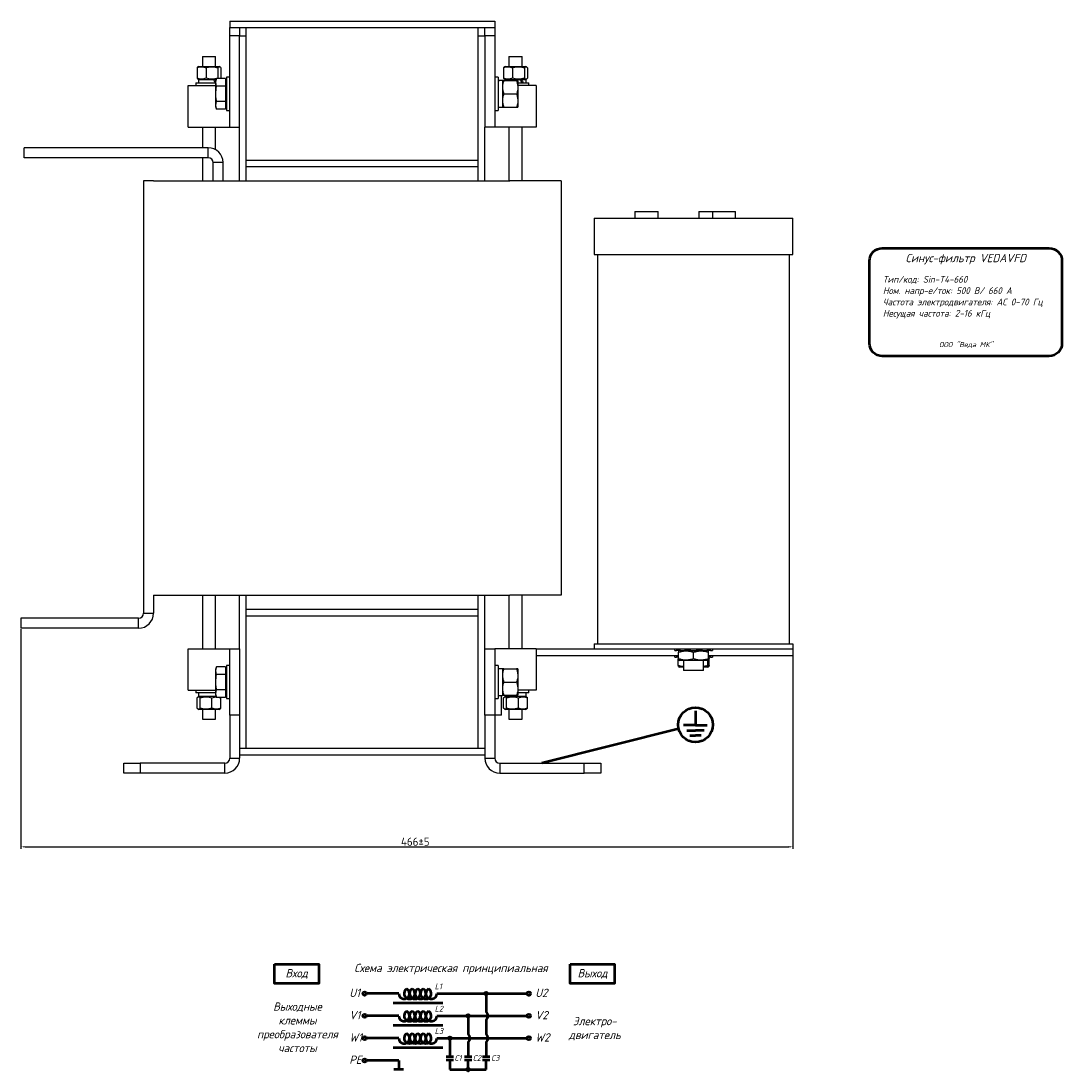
# Model space of a CAD drawing. Header units: millimetres. Extents: x -578 to 673, y -234 to 876.
# Tile 3 of 3: x 44 to 673, y 220 to 854. Entities that reach past the tile are written whole.
import ezdxf

# ---------------------------------------------------------------- set-up
doc = ezdxf.new("R2010")
doc.units = ezdxf.units.MM
doc.layers.get('0').update_dxf_attribs({"lineweight": 50})
doc.styles.add('GOST-2.304_Type-B', font='GOST Common.ttf')
doc.styles.add('GOST-2.304_Type-B_italic', font='GOST Common Italic.ttf')
doc.dimstyles.new('ISO-25', dxfattribs={"dimtxt": 5, "dimasz": 2.5, "dimexe": 1.25, "dimexo": 0.625, "dimtad": 1, "dimtoh": 1, "dimdec": 0, "dimtxsty": 'GOST-2.304_Type-B', "dimcen": 2.5, "dimadec": 0, "dimazin": 0, "dimtfac": 1, "dimtdec": 0, "dimtmove": 0, "dimatfit": 3, "dimfxl": 1, "dimarcsym": 0})

# ---------------------------------------------------------------- blocks, each defined once
blk = doc.blocks.new('Схема')
for points in [[(126.85, -17.74, 1), (128.61, -17.74, 1)], [(115.97, -31.21, 1), (117.72, -31.21, 1)], [(105.05, -44.68, 1), (106.8, -44.68, 1)], [(115.97, -63.61, 1), (117.72, -63.61, 1)]]:
    blk.add_hatch(color=0).paths.add_polyline_path(points)
for p, q in [((74.98, -17.74), (55.53, -17.74)), ((97.97, -17.74), (128.61, -17.74)), ((127.73, -17.74), (152.48, -17.74)), ((127.73, -17.74), (127.73, -28.73)), ((71.66, -23.35), (101.59, -23.35)), ((74.98, -31.21), (55.53, -31.21)), ((97.97, -31.21), (130.42, -31.21)), ((116.85, -31.21), (116.85, -42.2)), ((130.42, -31.21), (152.48, -31.21)), ((71.66, -36.81), (101.59, -36.81)), ((127.73, -33.69), (127.73, -42.2)), ((74.98, -44.68), (55.53, -44.68)), ((71.66, -50.28), (101.59, -50.28)), ((97.97, -44.68), (136.56, -44.68)), ((105.93, -44.68), (105.93, -55.73)), ((116.85, -47.16), (116.85, -55.73)), ((127.73, -47.16), (127.73, -55.73)), ((136.56, -44.68), (152.48, -44.68)), ((103.73, -55.73), (108.12, -55.73)), ((114.65, -55.73), (119.04, -55.73)), ((125.53, -55.73), (129.93, -55.73)), ((74.98, -58.14), (55.53, -58.14)), ((74.98, -58.14), (74.98, -63.61)), ((103.73, -57.8), (108.12, -57.8)), ((105.93, -57.8), (105.93, -63.61)), ((114.65, -57.8), (119.04, -57.8)), ((116.85, -63.61), (116.85, -57.8)), ((125.53, -57.8), (129.93, -57.8)), ((127.73, -63.61), (127.73, -57.8)), ((77.95, -63.61), (72.01, -63.61)), ((105.93, -63.61), (120.07, -63.61)), ((116.85, -63.61), (127.73, -63.61))]:
    blk.add_line(p, q)
for points in [[(0, 0), (26.76, 0), (26.76, -11.69), (0, -11.69)], [(178.58, 0), (205.34, 0), (205.34, -11.69), (178.58, -11.69)]]:
    blk.add_lwpolyline(points, close=True)
for centre in [(54.46, -17.74), (153.56, -17.74), (54.46, -31.21), (153.56, -31.21), (54.46, -44.68), (153.56, -44.68), (54.46, -58.14)]:
    blk.add_circle(centre, 1.08)
at = {"color": 0}
for centre in [(127.73, -17.74), (116.85, -31.21), (105.93, -44.68), (116.85, -63.61)]:
    blk.add_circle(centre, 0.876, dxfattribs=at)
for centre, radius, start, end in [((78.26, -17.74), 3.28, 180, 60), ((81.54, -17.74), 3.28, 120, 60), ((84.83, -17.74), 3.28, 120, 60), ((88.11, -17.74), 3.28, 120, 60), ((91.4, -17.74), 3.28, 120, 60), ((94.68, -17.74), 3.28, 120, 0), ((78.26, -31.21), 3.28, 180, 60), ((81.54, -31.21), 3.28, 120, 60), ((84.83, -31.21), 3.28, 120, 60), ((88.11, -31.21), 3.28, 120, 60), ((91.4, -31.21), 3.28, 120, 60), ((94.68, -31.21), 3.28, 120, 0), ((125.73, -31.21), 3.19, 308.94144, 51.05856), ((78.26, -44.68), 3.28, 180, 60), ((81.54, -44.68), 3.28, 120, 60), ((84.83, -44.68), 3.28, 120, 60), ((88.11, -44.68), 3.28, 120, 60), ((91.4, -44.68), 3.28, 120, 60), ((94.68, -44.68), 3.28, 120, 0), ((114.84, -44.68), 3.19, 308.94144, 51.05856), ((125.73, -44.68), 3.19, 308.94144, 51.05856)]:
    blk.add_arc(centre, radius, start, end)
at = {"style": 'GOST-2.304_Type-B_italic'}
for s, insert, char_height, width, attachment_point in [('Схема электрическая принципиальная', (106.53, -2.96), 5, 143.4834, 5), ('Вход', (13.38, -5.84), 5, 26.7633, 5), ('Выход', (191.96, -5.84), 5, 26.7633, 5), ('L1', (96.71, -11.66), 3.5, 76.8291, 1), ('U1', (45.18, -14.79), 5, 144.0546, 1), ('U2', (157.44, -14.79), 5, 144.0546, 1), ('Выходные\\Pклеммы\\Pпреобразователя\\Pчастоты', (13.88, -38.1), 5, 26.7633, 5), ('L2', (96.71, -25.13), 3.5, 76.8291, 1), ('V1', (45.18, -28.26), 5, 144.0546, 1), ('V2', (157.44, -28.26), 5, 144.0546, 1), ('Электро-\\Pдвигатель', (193.3, -38.93), 5, 17.1809, 5), ('W1', (45.18, -41.72), 5, 144.0546, 1), ('L3', (96.71, -38.59), 3.5, 76.8291, 1), ('W2', (157.44, -41.72), 5, 144.0546, 1), ('PE', (45.18, -55.19), 5, 144.0546, 1), ('C1', (108.57, -54.89), 3.5, 76.8291, 1), ('C2', (119.64, -54.89), 3.5, 76.8291, 1), ('C3', (130.7, -54.89), 3.5, 76.8291, 1)]:
    blk.add_mtext(s, dxfattribs=dict(at, insert=insert, char_height=char_height, width=width, attachment_point=attachment_point))
blk = doc.blocks.new('Шильдик')
blk.add_lwpolyline([(7.68, 7.68), (108.51, 7.68, -0.414214), (116.19, 0), (116.19, -49.84, -0.414214), (108.51, -57.52), (7.68, -57.52, -0.414214), (0, -49.84), (0, 0, -0.414214)], format="xyb", close=True)
at = {"style": 'GOST-2.304_Type-B_italic'}
for s, insert, char_height, width, attachment_point in [('Синус-фильтр VEDAVFD', (58.1, 0.99), 5, 100.8313, 5), ('Тип/код: Sin-T4-660\\PНом. напр-е/ток: 500 В/ 660 А\\PЧастота электродвигателя: АС 0-70 Гц\\PНесущая частота: 2-16 кГц', (8.05, -9.11), 4.096, 109.2167, 1), ('ООО "Веда МК"', (58.21, -50.78), 3.072, 115.9587, 5)]:
    blk.add_mtext(s, dxfattribs=dict(at, insert=insert, char_height=char_height, width=width, attachment_point=attachment_point))
blk = doc.blocks.new('*D63')
at = {"color": 0, "linetype": 'Continuous', "lineweight": -2, "transparency": 16777216}
for p, q in [((44.47, 486.48), (44.47, 353.86)), ((510.47, 470.98), (510.47, 353.86)), ((46.97, 355.11), (507.97, 355.11))]:
    blk.add_line(p, q, dxfattribs=at)
at = {"color": 0, "linetype": 'Continuous', "transparency": 16777216}
for points in [[(46.97, 355.53), (46.97, 354.69), (44.47, 355.11)], [(507.97, 355.53), (507.97, 354.69), (510.47, 355.11)]]:
    blk.add_solid(points, dxfattribs=at)
at = {"layer": 'Defpoints', "color": 0, "linetype": 'Continuous', "transparency": 16777216}
for p in [(44.47, 487.1), (510.47, 471.6), (510.47, 355.11)]:
    blk.add_point(p, dxfattribs=at)
at = {"color": 0, "linetype": 'Continuous', "lineweight": 18, "transparency": 16777216, "insert": (282.47, 360.73), "char_height": 5, "attachment_point": 2, "style": 'GOST-2.304_Type-B'}
blk.add_mtext('466±5', dxfattribs=at)

msp = doc.modelspace()

# ---------------------------------------------------------------- linework, layer by layer
at = {"color": 7, "linetype": 'Continuous', "lineweight": 25}
for p, q in [((170.47, 853.6), (170.47, 849.6)), ((170.47, 853.6), (330.47, 853.6)), ((170.47, 849.6), (176.47, 849.6)), ((170.47, 844.6), (170.47, 849.6)), ((176.47, 849.6), (180.47, 849.6)), ((176.47, 849.6), (176.47, 844.6)), ((180.47, 769.6), (180.47, 849.6)), ((180.47, 849.6), (320.47, 849.6)), ((320.47, 849.6), (324.47, 849.6)), ((320.47, 769.6), (320.47, 849.6)), ((324.47, 844.6), (324.47, 849.6)), ((324.47, 849.6), (330.47, 849.6)), ((330.47, 853.6), (330.47, 849.6)), ((330.47, 849.6), (330.47, 844.6)), ((176.47, 844.6), (170.47, 844.6)), ((170.47, 789.6), (170.47, 844.6)), ((176.47, 789.6), (176.47, 844.6)), ((176.47, 844.6), (180.47, 844.6)), ((180.47, 757.1), (180.47, 844.6)), ((320.47, 757.1), (320.47, 844.6)), ((320.47, 844.6), (324.47, 844.6)), ((324.47, 844.6), (324.47, 789.6)), ((330.47, 844.6), (324.47, 844.6)), ((330.47, 844.6), (330.47, 789.6)), ((153.97, 832.1), (153.97, 826.2)), ((153.97, 832.1), (161.97, 832.1)), ((161.97, 826.2), (161.97, 832.1)), ((338.97, 832.1), (338.97, 826.2)), ((338.97, 832.1), (346.97, 832.1)), ((346.97, 826.2), (346.97, 832.1)), ((150.76, 825.41), (150.76, 819.1)), ((151.85, 826.2), (151.28, 825.87)), ((151.85, 826.2), (156.51, 826.2)), ((156.18, 825.41), (156.18, 819.1)), ((156.51, 826.2), (164.1, 826.2)), ((163.39, 825.41), (163.39, 819.1)), ((164.66, 825.87), (164.1, 826.2)), ((165.18, 825.41), (165.18, 819.1)), ((335.76, 825.41), (335.76, 819.1)), ((336.85, 826.2), (336.28, 825.87)), ((336.85, 826.2), (341.51, 826.2)), ((341.18, 825.41), (341.18, 819.1)), ((341.51, 826.2), (349.1, 826.2)), ((348.39, 825.41), (348.39, 819.1)), ((349.66, 825.87), (349.1, 826.2)), ((350.18, 825.41), (350.18, 819.1)), ((151.28, 818.63), (151.85, 818.3)), ((151.53, 818.3), (151.53, 816.2)), ((151.53, 818.3), (160.78, 818.3)), ((160.78, 818.3), (161.64, 818.3)), ((161.82, 818.3), (161.64, 818.3)), ((161.82, 818.3), (162.33, 818.3)), ((162.52, 818.84), (162.07, 817.6)), ((162.07, 816.53), (162.52, 818.84)), ((162.07, 816.53), (162.07, 817.6)), ((167.87, 818.84), (162.52, 818.84)), ((165.18, 819.1), (164.86, 818.84)), ((167.87, 818.84), (167.87, 814.22)), ((170.47, 819.6), (168.47, 819.6)), ((168.47, 819.6), (168.47, 799.6)), ((332.47, 819.6), (330.47, 819.6)), ((332.47, 819.6), (332.47, 799.6)), ((335.07, 817.65), (335.07, 801.55)), ((335.29, 817.6), (335.07, 817.23)), ((336, 817.6), (343.64, 817.6)), ((336.28, 818.63), (336.85, 818.3)), ((336.53, 818.3), (336.53, 817.6)), ((336.53, 818.3), (345.78, 818.3)), ((344.57, 817.23), (344.35, 817.6)), ((345.78, 818.3), (346.64, 818.3)), ((346.82, 818.3), (346.64, 818.3)), ((346.82, 818.3), (349.41, 818.3)), ((349.1, 818.3), (349.66, 818.63)), ((349.41, 816.2), (349.41, 818.3)), ((145.47, 789.6), (145.47, 814.6)), ((145.47, 814.6), (162.07, 814.6)), ((149.97, 816.2), (149.97, 814.6)), ((149.97, 816.2), (162.07, 816.2)), ((162.52, 814.22), (162.07, 816.53)), ((162.07, 809.6), (162.07, 816.53)), ((167.87, 814.22), (162.52, 814.22)), ((168.47, 816.84), (167.87, 817.44)), ((167.87, 814.22), (167.87, 804.98)), ((344.57, 809.6), (344.57, 817.23)), ((344.57, 816.2), (350.97, 816.2)), ((355.47, 814.6), (344.57, 814.6)), ((350.97, 814.6), (350.97, 816.2)), ((355.47, 814.6), (355.47, 789.6)), ((162.07, 802.67), (162.07, 809.6)), ((162.07, 802.67), (162.52, 804.98)), ((167.87, 804.98), (162.52, 804.98)), ((167.87, 804.98), (167.87, 800.36)), ((336, 809.6), (343.64, 809.6)), ((344.57, 801.98), (344.57, 809.6)), ((162.52, 800.36), (162.07, 802.67)), ((162.07, 801.6), (162.07, 802.67)), ((162.07, 801.6), (162.52, 800.36)), ((167.87, 800.36), (162.52, 800.36)), ((167.87, 801.77), (168.47, 802.37)), ((168.47, 799.6), (170.47, 799.6)), ((330.47, 799.6), (332.47, 799.6)), ((332.47, 801.55), (335.07, 801.55)), ((335.07, 801.98), (335.29, 801.6)), ((336, 801.6), (343.64, 801.6)), ((344.35, 801.6), (344.57, 801.98)), ((145.47, 789.6), (170.47, 789.6)), ((153.97, 789.6), (153.97, 777.1)), ((161.97, 775.9), (161.97, 789.6)), ((170.47, 789.6), (176.47, 789.6)), ((176.47, 757.1), (176.47, 789.6)), ((330.47, 789.6), (324.47, 789.6)), ((324.47, 757.1), (324.47, 789.6)), ((355.47, 789.6), (330.47, 789.6)), ((338.97, 789.6), (338.97, 757.1)), ((346.97, 757.1), (346.97, 789.6)), ((46.47, 771.1), (46.47, 777.1)), ((157.47, 777.1), (46.47, 777.1)), ((157.47, 771.1), (157.47, 777.1)), ((157.47, 771.1), (46.47, 771.1)), ((153.97, 771.1), (153.97, 757.1)), ((166.47, 768.1), (160.47, 768.1)), ((160.47, 757.1), (160.47, 768.1)), ((166.47, 757.1), (166.47, 768.1)), ((180.47, 769.6), (320.47, 769.6)), ((180.47, 757.1), (180.47, 765.71)), ((180.47, 765.71), (320.47, 765.71)), ((320.47, 757.1), (320.47, 765.71)), ((124.47, 757.1), (118.47, 757.1)), ((118.47, 757.1), (118.47, 496.1)), ((124.47, 757.1), (155.47, 757.1)), ((155.47, 757.1), (339.47, 757.1)), ((370.47, 757.1), (339.47, 757.1)), ((370.47, 757.1), (370.47, 507.1)), ((415, 738.6), (415, 734.6)), ((415, 738.6), (428.55, 738.6)), ((428.55, 738.6), (429, 738.6)), ((429, 734.6), (429, 738.6)), ((453.59, 738.6), (453.59, 734.6)), ((453.59, 738.6), (461.83, 738.6)), ((461.83, 738.6), (461.83, 734.6)), ((461.83, 738.6), (475.38, 738.6)), ((475.38, 738.6), (475.83, 738.6)), ((475.83, 734.6), (475.83, 738.6)), ((390.47, 734.6), (390.47, 712.6)), ((390.47, 734.6), (506.67, 734.6)), ((506.67, 734.6), (510.47, 734.6)), ((510.47, 712.6), (510.47, 734.6)), ((390.47, 712.6), (506.67, 712.6)), ((392.47, 712.6), (392.47, 477.6)), ((506.67, 712.6), (510.47, 712.6)), ((508.47, 477.6), (508.47, 712.6)), ((124.47, 507.1), (124.47, 496.1)), ((124.47, 507.1), (155.47, 507.1)), ((153.97, 507.1), (153.97, 474.6)), ((155.47, 507.1), (339.47, 507.1)), ((161.97, 474.6), (161.97, 507.1)), ((176.47, 474.6), (176.47, 507.1)), ((180.47, 414.6), (180.47, 507.1)), ((180.47, 498.49), (180.47, 507.1)), ((320.47, 414.6), (320.47, 507.1)), ((320.47, 498.49), (320.47, 507.1)), ((324.47, 474.6), (324.47, 507.1)), ((338.97, 507.1), (338.97, 474.6)), ((370.47, 507.1), (339.47, 507.1)), ((346.97, 474.6), (346.97, 507.1)), ((118.47, 496.1), (124.47, 496.1)), ((180.47, 498.49), (320.47, 498.49)), ((180.47, 414.6), (180.47, 494.6)), ((180.47, 494.6), (320.47, 494.6)), ((320.47, 414.6), (320.47, 494.6)), ((44.47, 493.1), (44.47, 487.1)), ((115.47, 493.1), (44.47, 493.1)), ((115.47, 487.1), (115.47, 493.1)), ((115.47, 487.1), (44.47, 487.1)), ((390.47, 477.6), (390.47, 474.6)), ((390.47, 477.6), (510.47, 477.6)), ((510.47, 477.6), (510.47, 474.6)), ((145.47, 449.6), (145.47, 474.6)), ((145.47, 474.6), (170.47, 474.6)), ((170.47, 474.6), (176.47, 474.6)), ((170.47, 434.6), (170.47, 474.6)), ((176.47, 474.6), (176.47, 434.6)), ((324.47, 434.6), (324.47, 474.6)), ((324.47, 474.6), (330.47, 474.6)), ((330.47, 474.6), (330.47, 434.6)), ((355.47, 474.6), (330.47, 474.6)), ((355.47, 474.6), (390.47, 474.6)), ((355.47, 474.6), (355.47, 449.6)), ((355.47, 470.6), (441.47, 470.6)), ((390.47, 474.6), (510.47, 474.6)), ((439.11, 473.6), (439.11, 474.6)), ((439.11, 473.6), (440.22, 473.6)), ((439.11, 469.6), (439.11, 470.6)), ((439.11, 469.6), (440.22, 469.6)), ((440.22, 474.6), (440.22, 473.6)), ((440.68, 473.6), (440.22, 473.6)), ((440.22, 470.6), (440.22, 469.6)), ((440.68, 469.6), (440.22, 469.6)), ((440.68, 473.6), (440.68, 474.6)), ((442.34, 473.6), (440.68, 473.6)), ((440.68, 469.6), (440.68, 470.6)), ((441.49, 469.6), (440.68, 469.6)), ((441.47, 469.39), (441.44, 469.37)), ((441.85, 473.6), (441.47, 473.39)), ((441.47, 468.62), (441.47, 472.58)), ((442.34, 473.6), (442.34, 474.6)), ((442.34, 473.6), (445.24, 473.6)), ((445.24, 474.6), (445.24, 473.6)), ((445.42, 473.6), (445.24, 473.6)), ((445.42, 473.6), (445.42, 474.6)), ((448.68, 473.6), (445.42, 473.6)), ((448.68, 473.6), (448.68, 474.6)), ((448.68, 473.6), (452.26, 473.6)), ((450.47, 468.62), (450.47, 472.58)), ((452.26, 474.6), (452.26, 473.6)), ((455.52, 473.6), (452.26, 473.6)), ((455.52, 473.6), (455.52, 474.6)), ((455.7, 473.6), (455.52, 473.6)), ((455.7, 473.6), (455.7, 474.6)), ((455.7, 473.6), (458.6, 473.6)), ((458.6, 474.6), (458.6, 473.6)), ((460.26, 473.6), (458.6, 473.6)), ((459.47, 473.39), (459.1, 473.6)), ((459.47, 468.62), (459.47, 472.58)), ((459.47, 470.6), (510.47, 470.6)), ((460.26, 469.6), (459.47, 469.6)), ((459.5, 469.37), (459.47, 469.39)), ((460.26, 473.6), (460.26, 474.6)), ((460.72, 473.6), (460.26, 473.6)), ((460.26, 469.6), (460.26, 470.6)), ((460.72, 469.6), (460.26, 469.6)), ((460.72, 473.6), (460.72, 474.6)), ((460.72, 473.6), (461.83, 473.6)), ((460.72, 469.6), (460.72, 470.6)), ((460.72, 469.6), (461.83, 469.6)), ((461.83, 474.6), (461.83, 473.6)), ((461.83, 470.6), (461.83, 469.6)), ((510.47, 474.6), (510.47, 470.6)), ((162.52, 463.84), (162.07, 462.6)), ((162.07, 461.53), (162.52, 463.84)), ((167.87, 463.84), (162.52, 463.84)), ((167.87, 463.84), (167.87, 459.22)), ((170.47, 464.6), (168.47, 464.6)), ((168.47, 464.6), (168.47, 444.6)), ((332.47, 464.6), (330.47, 464.6)), ((332.47, 464.6), (332.47, 444.6)), ((441.08, 468.58), (441.43, 468.68)), ((441.08, 464.62), (441.08, 468.58)), ((441.44, 463.84), (441.85, 463.6)), ((441.47, 467.82), (441.85, 467.6)), ((459.1, 467.6), (441.85, 467.6)), ((444.47, 463.6), (441.85, 463.6)), ((444.47, 467.6), (444.47, 461.6)), ((456.47, 461.6), (456.47, 467.6)), ((459.1, 463.6), (456.47, 463.6)), ((459.03, 464.62), (459.03, 467.6)), ((459.1, 467.6), (459.47, 467.82)), ((459.1, 463.6), (459.5, 463.84)), ((459.86, 464.62), (459.86, 468.58)), ((162.07, 461.53), (162.07, 462.6)), ((162.52, 459.22), (162.07, 461.53)), ((162.07, 454.6), (162.07, 461.53)), ((167.87, 459.22), (162.52, 459.22)), ((168.47, 461.84), (167.87, 462.44)), ((167.87, 459.22), (167.87, 449.98)), ((335.07, 462.65), (335.07, 446.55)), ((335.29, 462.6), (335.07, 462.23)), ((336, 462.6), (343.64, 462.6)), ((344.57, 462.23), (344.35, 462.6)), ((344.57, 454.6), (344.57, 462.23)), ((456.47, 461.6), (444.47, 461.6)), ((162.07, 447.67), (162.07, 454.6)), ((336, 454.6), (343.64, 454.6)), ((344.57, 446.98), (344.57, 454.6)), ((145.47, 449.6), (162.07, 449.6)), ((149.97, 449.6), (149.97, 448)), ((162.07, 448), (149.97, 448)), ((150.76, 438.8), (150.76, 445.11)), ((151.85, 445.9), (151.28, 445.57)), ((151.53, 448), (151.53, 445.9)), ((162.33, 445.9), (151.53, 445.9)), ((152.56, 438.8), (152.56, 445.11)), ((159.76, 438.8), (159.76, 445.11)), ((162.07, 447.67), (162.52, 449.98)), ((162.52, 445.36), (162.07, 447.67)), ((162.07, 446.6), (162.07, 447.67)), ((162.07, 446.6), (162.52, 445.36)), ((167.87, 449.98), (162.52, 449.98)), ((167.87, 445.36), (162.52, 445.36)), ((164.05, 445.36), (165.18, 445.11)), ((165.18, 445.11), (164.86, 445.36)), ((165.18, 438.8), (165.18, 445.11)), ((167.87, 449.98), (167.87, 445.36)), ((167.87, 446.77), (168.47, 447.37)), ((168.47, 444.6), (170.47, 444.6)), ((330.47, 444.6), (332.47, 444.6)), ((332.47, 446.55), (335.07, 446.55)), ((334.47, 434.6), (334.47, 446.55)), ((335.07, 446.98), (335.29, 446.6)), ((335.76, 438.8), (335.76, 445.11)), ((336, 446.6), (343.64, 446.6)), ((336.85, 445.9), (336.28, 445.57)), ((336.53, 446.6), (336.53, 445.9)), ((349.41, 445.9), (336.53, 445.9)), ((337.56, 438.8), (337.56, 445.11)), ((344.35, 446.6), (344.57, 446.98)), ((355.47, 449.6), (344.57, 449.6)), ((350.97, 448), (344.57, 448)), ((344.76, 438.8), (344.76, 445.11)), ((349.66, 445.57), (349.1, 445.9)), ((349.41, 445.9), (349.41, 448)), ((350.18, 445.11), (349.66, 445.53)), ((350.18, 438.8), (350.18, 445.11)), ((350.97, 448), (350.97, 449.6)), ((151.28, 438.33), (151.85, 438)), ((164.1, 438), (151.85, 438)), ((153.97, 438), (153.97, 432.1)), ((161.97, 432.1), (161.97, 438)), ((164.1, 438), (164.66, 438.33)), ((164.66, 438.37), (165.18, 438.8)), ((336.28, 438.33), (336.85, 438)), ((349.1, 438), (336.85, 438)), ((338.97, 438), (338.97, 432.1)), ((346.97, 432.1), (346.97, 438)), ((349.1, 438), (349.66, 438.33)), ((349.66, 438.37), (350.18, 438.8)), ((153.97, 432.1), (161.97, 432.1)), ((176.47, 434.6), (170.47, 434.6)), ((170.47, 434.6), (170.47, 408.6)), ((176.47, 434.6), (176.47, 408.6)), ((324.47, 434.6), (324.47, 408.6)), ((330.47, 434.6), (324.47, 434.6)), ((334.47, 434.6), (330.47, 434.6)), ((330.47, 434.6), (330.47, 408.6)), ((338.97, 432.1), (346.97, 432.1)), ((176.47, 414.6), (180.47, 414.6)), ((180.47, 414.6), (320.47, 414.6)), ((320.47, 414.6), (324.47, 414.6)), ((170.47, 408.6), (176.47, 408.6)), ((176.47, 410.6), (324.47, 410.6)), ((324.47, 408.6), (330.47, 408.6)), ((106.47, 399.6), (106.47, 405.6)), ((106.47, 405.6), (116.47, 405.6)), ((116.47, 399.6), (106.47, 399.6)), ((116.47, 405.6), (116.47, 399.6)), ((167.47, 405.6), (116.47, 405.6)), ((167.47, 399.6), (116.47, 399.6)), ((167.47, 399.6), (167.47, 405.6)), ((333.47, 405.6), (333.47, 399.6)), ((333.47, 405.6), (384.47, 405.6)), ((333.47, 399.6), (384.47, 399.6)), ((384.47, 399.6), (384.47, 405.6)), ((384.47, 405.6), (394.47, 405.6)), ((394.47, 399.6), (384.47, 399.6)), ((394.47, 405.6), (394.47, 399.6))]:
    msp.add_line(p, q, dxfattribs=at)
for p, q in [((451.6, 437.29), (451.6, 428.57)), ((441.41, 426.37), (358.97, 405.6)), ((451.6, 428.57), (444.49, 428.57)), ((446.32, 425.4), (451.6, 425.4)), ((451.6, 428.57), (458.72, 428.57)), ((456.88, 425.4), (451.6, 425.4)), ((448.15, 422.23), (451.6, 422.23)), ((455.05, 422.23), (451.6, 422.23))]:
    msp.add_line(p, q)
msp.add_circle((451.6, 428.82), 10.48)
for centre, radius, start, end in [((157.47, 768.1), 9, 0, 90), ((157.47, 768.1), 3, 0, 90), ((115.47, 496.1), 3, 270, 0), ((115.47, 496.1), 9, 270, 0), ((167.47, 408.6), 3, 270, 0), ((167.47, 408.6), 9, 270, 0), ((333.47, 408.6), 9, 180, 270), ((333.47, 408.6), 3, 180, 270)]:
    msp.add_arc(centre, radius, start, end, dxfattribs=at)
for centre, major_axis, ratio, start_param, end_param in [((157.97, 816.2), (-5.65, 11.04), 0.279353, 4.570332, 4.759729), ((157.97, 818.3), (-5.65, 11.04), 0.279353, 4.515347, 4.570332), ((332.47, 809.6), (13.94, 0), 0.57735, 1.477424, 1.570796), ((335.07, 809.6), (13.94, 0), 0.57735, 1.570796, 1.758368), ((342.97, 816.2), (-5.65, 11.04), 0.279353, 4.570332, 4.759729), ((342.97, 818.3), (-5.65, 11.04), 0.279353, 4.380935, 4.570332), ((332.47, 454.6), (13.94, 0), 0.57735, 1.477424, 1.570796), ((335.07, 454.6), (13.94, 0), 0.57735, 1.570796, 1.758368)]:
    msp.add_ellipse(centre, major_axis=major_axis, ratio=ratio, start_param=start_param, end_param=end_param, dxfattribs=at)
for points, knots in [([(150.76, 825.41), (151.23, 825.57), (152.18, 825.91), (154.03, 826.09), (155.34, 825.67), (156.18, 825.41)], [0, 0, 0, 0, 0.264862, 0.535468, 1, 1, 1, 1]), ([(151.28, 825.74), (151.19, 825.73), (151.01, 825.72), (150.84, 825.5), (150.76, 825.41)], [0, 0, 0, 0, 0.545136, 1, 1, 1, 1]), ([(156.18, 825.41), (156.8, 825.57), (158.07, 825.91), (160.52, 826.09), (162.28, 825.67), (163.39, 825.41)], [0, 0, 0, 0, 0.2648623, 0.535468, 1, 1, 1, 1]), ([(163.39, 825.41), (163.46, 825.49), (163.83, 825.92), (164.45, 826.15), (164.96, 825.63), (165.18, 825.41)], [0, 0, 0, 0, 0.132102, 0.636286, 1, 1, 1, 1]), ([(335.76, 825.41), (336.23, 825.57), (337.18, 825.91), (339.03, 826.09), (340.34, 825.67), (341.18, 825.41)], [0, 0, 0, 0, 0.264862, 0.535468, 1, 1, 1, 1]), ([(336.28, 825.74), (336.19, 825.73), (336.01, 825.72), (335.84, 825.5), (335.76, 825.41)], [0, 0, 0, 0, 0.545136, 1, 1, 1, 1]), ([(341.18, 825.41), (341.8, 825.57), (343.07, 825.91), (345.52, 826.09), (347.28, 825.67), (348.39, 825.41)], [0, 0, 0, 0, 0.2648623, 0.535468, 1, 1, 1, 1]), ([(348.39, 825.41), (348.46, 825.49), (348.83, 825.92), (349.45, 826.15), (349.96, 825.63), (350.18, 825.41)], [0, 0, 0, 0, 0.132102, 0.636286, 1, 1, 1, 1]), ([(156.18, 819.1), (155.71, 818.93), (154.76, 818.6), (152.92, 818.41), (151.6, 818.83), (150.76, 819.1)], [0, 0, 0, 0, 0.264862, 0.535468, 1, 1, 1, 1]), ([(150.76, 819.1), (150.84, 819), (151.01, 818.79), (151.19, 818.77), (151.28, 818.76)], [0, 0, 0, 0, 0.454864, 1, 1, 1, 1]), ([(163.39, 819.1), (162.76, 818.93), (161.5, 818.6), (159.04, 818.41), (157.29, 818.83), (156.18, 819.1)], [0, 0, 0, 0, 0.2648623, 0.535468, 1, 1, 1, 1]), ([(163.64, 818.84), (163.64, 818.84), (163.55, 818.87), (163.46, 818.99), (163.39, 819.1)], [0, 0, 0, 0, 0.097064, 1, 1, 1, 1]), ([(336, 809.6), (335.8, 810.3), (335.38, 811.7), (335.23, 813.78), (335.45, 815.77), (335.82, 816.99), (336, 817.6)], [0, 0, 0, 0, 0.264604, 0.534947, 0.765343, 1, 1, 1, 1]), ([(336, 817.6), (335.9, 817.6), (335.59, 817.6), (335.29, 817.6), (335.33, 817.6), (335.34, 817.6)], [0, 0, 0, 0, 0.2625087, 0.7613843, 1, 1, 1, 1]), ([(341.18, 819.1), (340.71, 818.93), (339.76, 818.6), (337.92, 818.41), (336.6, 818.83), (335.76, 819.1)], [0, 0, 0, 0, 0.264862, 0.535468, 1, 1, 1, 1]), ([(335.76, 819.1), (335.84, 819), (336.01, 818.79), (336.19, 818.77), (336.28, 818.76)], [0, 0, 0, 0, 0.454864, 1, 1, 1, 1]), ([(348.39, 819.1), (347.76, 818.93), (346.5, 818.6), (344.04, 818.41), (342.29, 818.83), (341.18, 819.1)], [0, 0, 0, 0, 0.264862, 0.535468, 1, 1, 1, 1]), ([(343.64, 817.6), (343.85, 816.91), (344.26, 815.5), (344.42, 813.42), (344.19, 811.44), (343.83, 810.22), (343.64, 809.6)], [0, 0, 0, 0, 0.264604, 0.534947, 0.765343, 1, 1, 1, 1]), ([(344.31, 817.6), (344.32, 817.6), (344.35, 817.6), (344.06, 817.6), (343.75, 817.6), (343.64, 817.6)], [0, 0, 0, 0, 0.22577, 0.737483, 1, 1, 1, 1]), ([(350.18, 819.1), (349.96, 818.88), (349.45, 818.35), (348.83, 818.59), (348.46, 819.01), (348.39, 819.1)], [0, 0, 0, 0, 0.363714, 0.867898, 1, 1, 1, 1]), ([(162.07, 809.6), (162.15, 811.11), (162.24, 812.66), (162.51, 814.18), (162.52, 814.22)], [0, 0, 0, 0, 0.973005, 1, 1, 1, 1]), ([(162.52, 804.98), (162.45, 805.37), (162.19, 806.9), (162.12, 808.44), (162.07, 809.6)], [0, 0, 0, 0, 0.253067, 1, 1, 1, 1]), ([(336, 801.6), (335.8, 802.3), (335.38, 803.7), (335.23, 805.78), (335.45, 807.77), (335.82, 808.99), (336, 809.6)], [0, 0, 0, 0, 0.264604, 0.534947, 0.765343, 1, 1, 1, 1]), ([(343.64, 809.6), (343.85, 808.91), (344.26, 807.5), (344.42, 805.42), (344.19, 803.44), (343.83, 802.22), (343.64, 801.6)], [0, 0, 0, 0, 0.264604, 0.534947, 0.765343, 1, 1, 1, 1]), ([(335.34, 801.6), (335.33, 801.6), (335.29, 801.6), (335.58, 801.6), (335.9, 801.6), (336, 801.6)], [0, 0, 0, 0, 0.22577, 0.737483, 1, 1, 1, 1]), ([(343.64, 801.6), (343.75, 801.6), (344.05, 801.6), (344.35, 801.6), (344.31, 801.6), (344.3, 801.6)], [0, 0, 0, 0, 0.262509, 0.761384, 1, 1, 1, 1]), ([(441.44, 469.32), (441.42, 469.33), (441.3, 469.34), (441.18, 468.93), (441.08, 468.58)], [0, 0, 0, 0, 0.157442, 1, 1, 1, 1]), ([(441.47, 472.58), (442.25, 472.81), (443.83, 473.28), (446.17, 473.46), (448.41, 473.2), (449.78, 472.79), (450.47, 472.58)], [0, 0, 0, 0, 0.264605, 0.534949, 0.765344, 1, 1, 1, 1]), ([(441.47, 473.33), (441.47, 473.34), (441.47, 473.37), (441.47, 472.91), (441.47, 472.58)], [0, 0, 0, 0, 0.272149, 1, 1, 1, 1]), ([(450.47, 472.58), (451.25, 472.81), (452.83, 473.28), (455.17, 473.46), (457.41, 473.2), (458.78, 472.79), (459.47, 472.58)], [0, 0, 0, 0, 0.264605, 0.534949, 0.765344, 1, 1, 1, 1]), ([(459.47, 472.58), (459.47, 472.91), (459.47, 473.37), (459.47, 473.34), (459.47, 473.33)], [0, 0, 0, 0, 0.727824, 1, 1, 1, 1]), ([(459.5, 469.34), (459.51, 469.34), (459.6, 469.36), (459.72, 469.05), (459.82, 468.7), (459.86, 468.58)], [0, 0, 0, 0, 0.104527, 0.696836, 1, 1, 1, 1]), ([(444.47, 463.89), (444, 463.93), (442.85, 464.04), (441.74, 464.4), (441.08, 464.62)], [0, 0, 0, 0, 0.409112, 1, 1, 1, 1]), ([(441.08, 464.62), (441.18, 464.28), (441.3, 463.87), (441.42, 463.88), (441.44, 463.88)], [0, 0, 0, 0, 0.842519, 1, 1, 1, 1]), ([(450.47, 468.62), (449.69, 468.39), (448.11, 467.92), (445.77, 467.75), (443.53, 468), (442.16, 468.41), (441.47, 468.62)], [0, 0, 0, 0, 0.264605, 0.534949, 0.765344, 1, 1, 1, 1]), ([(441.47, 468.62), (441.47, 468.29), (441.47, 467.83), (441.47, 467.86), (441.47, 467.87)], [0, 0, 0, 0, 0.727824, 1, 1, 1, 1]), ([(459.47, 468.62), (458.69, 468.39), (457.11, 467.92), (454.77, 467.75), (452.53, 468), (451.16, 468.41), (450.47, 468.62)], [0, 0, 0, 0, 0.264605, 0.534949, 0.765344, 1, 1, 1, 1]), ([(459.03, 464.62), (458.22, 464.35), (457.37, 464.07), (456.5, 464.01), (456.47, 464)], [0, 0, 0, 0, 0.962867, 1, 1, 1, 1]), ([(459.86, 464.62), (459.82, 464.5), (459.72, 464.15), (459.54, 463.8), (459.3, 463.79), (459.13, 464.32), (459.03, 464.62)], [0, 0, 0, 0, 0.1310038, 0.3805401, 0.636178, 1, 1, 1, 1]), ([(459.47, 467.88), (459.47, 467.87), (459.47, 467.83), (459.47, 468.29), (459.47, 468.62)], [0, 0, 0, 0, 0.272149, 1, 1, 1, 1]), ([(162.07, 454.6), (162.15, 456.11), (162.24, 457.66), (162.51, 459.18), (162.52, 459.22)], [0, 0, 0, 0, 0.973005, 1, 1, 1, 1]), ([(336, 454.6), (335.8, 455.3), (335.38, 456.7), (335.23, 458.78), (335.45, 460.77), (335.82, 461.99), (336, 462.6)], [0, 0, 0, 0, 0.264604, 0.534947, 0.765343, 1, 1, 1, 1]), ([(336, 462.6), (335.9, 462.6), (335.59, 462.6), (335.29, 462.6), (335.33, 462.6), (335.34, 462.6)], [0, 0, 0, 0, 0.2625087, 0.7613843, 1, 1, 1, 1]), ([(343.64, 462.6), (343.85, 461.91), (344.26, 460.5), (344.42, 458.42), (344.19, 456.44), (343.83, 455.22), (343.64, 454.6)], [0, 0, 0, 0, 0.264604, 0.534947, 0.765343, 1, 1, 1, 1]), ([(344.31, 462.6), (344.32, 462.6), (344.35, 462.6), (344.06, 462.6), (343.75, 462.6), (343.64, 462.6)], [0, 0, 0, 0, 0.22577, 0.737483, 1, 1, 1, 1]), ([(162.52, 449.98), (162.45, 450.37), (162.19, 451.9), (162.12, 453.44), (162.07, 454.6)], [0, 0, 0, 0, 0.253067, 1, 1, 1, 1]), ([(336, 446.6), (335.8, 447.3), (335.38, 448.7), (335.23, 450.78), (335.45, 452.77), (335.82, 453.99), (336, 454.6)], [0, 0, 0, 0, 0.264604, 0.534947, 0.765343, 1, 1, 1, 1]), ([(343.64, 454.6), (343.85, 453.91), (344.26, 452.5), (344.42, 450.42), (344.19, 448.44), (343.83, 447.22), (343.64, 446.6)], [0, 0, 0, 0, 0.264604, 0.534947, 0.765343, 1, 1, 1, 1]), ([(150.76, 445.11), (150.84, 445.19), (151.21, 445.62), (151.83, 445.85), (152.34, 445.33), (152.56, 445.11)], [0, 0, 0, 0, 0.132102, 0.636286, 1, 1, 1, 1]), ([(152.56, 445.11), (153.18, 445.27), (154.45, 445.61), (156.9, 445.79), (158.65, 445.37), (159.76, 445.11)], [0, 0, 0, 0, 0.2648623, 0.535468, 1, 1, 1, 1]), ([(159.76, 445.11), (160.23, 445.28), (161.1, 445.6), (162, 445.64), (162.41, 445.66)], [0, 0, 0, 0, 0.540759, 1, 1, 1, 1]), ([(335.34, 446.6), (335.33, 446.6), (335.29, 446.6), (335.58, 446.6), (335.9, 446.6), (336, 446.6)], [0, 0, 0, 0, 0.22577, 0.737483, 1, 1, 1, 1]), ([(335.76, 445.11), (335.84, 445.19), (336.21, 445.62), (336.83, 445.85), (337.34, 445.33), (337.56, 445.11)], [0, 0, 0, 0, 0.132102, 0.636286, 1, 1, 1, 1]), ([(337.56, 445.11), (338.18, 445.27), (339.45, 445.61), (341.9, 445.79), (343.65, 445.37), (344.76, 445.11)], [0, 0, 0, 0, 0.2648623, 0.535468, 1, 1, 1, 1]), ([(343.64, 446.6), (343.75, 446.6), (344.05, 446.6), (344.35, 446.6), (344.31, 446.6), (344.3, 446.6)], [0, 0, 0, 0, 0.262509, 0.761384, 1, 1, 1, 1]), ([(344.76, 445.11), (345.23, 445.27), (346.18, 445.61), (348.03, 445.79), (349.35, 445.37), (350.18, 445.11)], [0, 0, 0, 0, 0.264862, 0.535468, 1, 1, 1, 1]), ([(152.56, 438.8), (152.34, 438.58), (151.83, 438.05), (151.21, 438.29), (150.84, 438.71), (150.76, 438.8)], [0, 0, 0, 0, 0.363714, 0.867898, 1, 1, 1, 1]), ([(159.76, 438.8), (159.14, 438.63), (157.87, 438.3), (155.42, 438.11), (153.67, 438.53), (152.56, 438.8)], [0, 0, 0, 0, 0.264862, 0.535468, 1, 1, 1, 1]), ([(165.18, 438.8), (164.71, 438.63), (163.76, 438.3), (161.92, 438.11), (160.6, 438.53), (159.76, 438.8)], [0, 0, 0, 0, 0.264862, 0.535468, 1, 1, 1, 1]), ([(337.56, 438.8), (337.34, 438.58), (336.83, 438.05), (336.21, 438.29), (335.84, 438.71), (335.76, 438.8)], [0, 0, 0, 0, 0.363714, 0.8678983, 1, 1, 1, 1]), ([(344.76, 438.8), (344.14, 438.63), (342.87, 438.3), (340.42, 438.11), (338.67, 438.53), (337.56, 438.8)], [0, 0, 0, 0, 0.264862, 0.535468, 1, 1, 1, 1]), ([(350.18, 438.8), (349.71, 438.63), (348.76, 438.3), (346.92, 438.11), (345.6, 438.53), (344.76, 438.8)], [0, 0, 0, 0, 0.264862, 0.535468, 1, 1, 1, 1])]:
    msp.add_open_spline(points, degree=3, knots=knots, dxfattribs=at)

# ---------------------------------------------------------------- block references
for name, p in [('Шильдик', (556.68, 708.84)), ('Схема', (197.49, 284.3))]:
    msp.add_blockref(name, p)

# ---------------------------------------------------------------- dimensions: what is measured, and where the dimension line sits
at = {"color": 7, "linetype": 'Continuous', "lineweight": 18}
dim = msp.add_linear_dim(base=(510.47, 355.11), p1=(44.47, 487.1), p2=(510.47, 471.6), text='466±5', dimstyle='ISO-25', dxfattribs=at)
dim.commit()
dim.dimension.update_dxf_attribs({"geometry": '*D63', "text_midpoint": (282.47, 355.11), "dimtype": 160})

doc.saveas('drawing.dxf')
